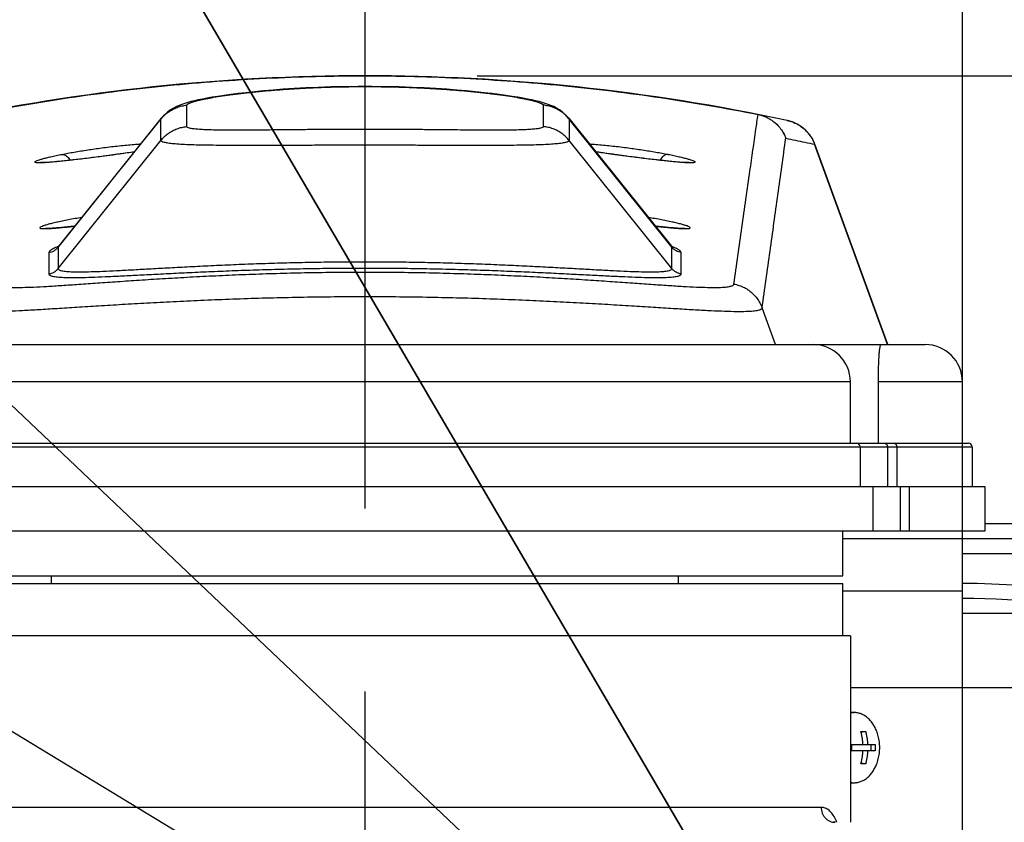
# Model space of a CAD drawing. Header units: millimetres. Extents: x 0 to 594, y 0 to 420.
# Tile 37 of 256: x 127 to 140, y 283 to 294. Entities that reach past the tile are written whole.
import ezdxf

# ---------------------------------------------------------------- set-up
doc = ezdxf.new("R2010")
doc.units = ezdxf.units.MM
doc.header["$LTSCALE"] = 32.67
doc.linetypes.add('CENTER', pattern=[0.6, 0.375, -0.075, 0.075, -0.075])
doc.linetypes.add('PHANTOM', pattern=[0.8, 0.45, -0.05, 0.1, -0.05, 0.1, -0.05])
doc.layers.get('0').update_dxf_attribs({"linetype": 'CONTINUOUS'})
for name, color, linetype in [('CRV', 7, 'CONTINUOUS'), ('DEFAULT_1', 7, 'CENTER'), ('DRIV_DIM', 7, 'CONTINUOUS')]:
    doc.layers.add(name, color=color, linetype=linetype)
doc.styles.get("Standard").update_dxf_attribs({"font": 'MS PGothic.ttf', "width": 0.8})
doc.dimstyles.new('DIMSTYLE_2', dxfattribs={"dimtxt": 3.8, "dimasz": 1.8, "dimexe": 0.18, "dimexo": 0.0625, "dimgap": 0.09, "dimtad": 1, "dimdec": 0, "dimlfac": 10, "dimdsep": 46, "dimtxsty": 'STANDARD', "dimblk": 'OPEN', "dimblk1": 'OPEN', "dimblk2": 'OPEN', "dimcen": 0.09, "dimadec": 0, "dimazin": 0, "dimtfac": 1, "dimtdec": 0, "dimtofl": 0, "dimtmove": 0, "dimatfit": 3, "dimldrblk": 'OPEN', "dimfxl": 1, "dimtolj": 1, "dimarcsym": 0})
doc.dimstyles.new('DIMSTYLE_3', dxfattribs={"dimtxt": 3.8, "dimasz": 1.8, "dimexe": 0.18, "dimexo": 0.0625, "dimgap": 0.09, "dimtad": 1, "dimdec": 3, "dimlfac": 10, "dimdsep": 46, "dimtxsty": 'STANDARD', "dimblk": 'OPEN', "dimblk1": 'OPEN', "dimblk2": 'OPEN', "dimcen": 0.09, "dimadec": 0, "dimazin": 0, "dimtp": 0.5, "dimtm": 0.5, "dimtfac": 1, "dimtdec": 3, "dimtofl": 0, "dimtmove": 0, "dimatfit": 3, "dimldrblk": 'OPEN', "dimfxl": 1, "dimtolj": 1, "dimarcsym": 0})
doc.dimstyles.new('DIMSTYLE_4', dxfattribs={"dimtxt": 3.8, "dimasz": 1.8, "dimexe": 0.18, "dimexo": 0.0625, "dimgap": 0.09, "dimtad": 1, "dimdec": 1, "dimlfac": 10, "dimdsep": 46, "dimtxsty": 'STANDARD', "dimblk": 'OPEN', "dimblk1": 'OPEN', "dimblk2": 'OPEN', "dimcen": 0.09, "dimadec": 0, "dimazin": 0, "dimtp": 0.1, "dimtm": 0.1, "dimtfac": 1, "dimtdec": 1, "dimtofl": 0, "dimtmove": 0, "dimatfit": 3, "dimldrblk": 'OPEN', "dimfxl": 1, "dimtolj": 1, "dimarcsym": 0})

# ---------------------------------------------------------------- blocks, each defined once
blk = doc.blocks.new('_OPEN')
at = {"color": 0, "linetype": 'ByBlock'}
for p, q in [((0, 0), (-1, 0.342)), ((-1, -0.342), (0, 0)), ((-1, 0), (0, 0))]:
    blk.add_line(p, q, dxfattribs=at)
blk = doc.blocks.new('*D4')
at = {"layer": 'DRIV_DIM', "color": 2, "linetype": 'Continuous'}
for p, q in [((133.254, 292.921), (226.993, 292.921)), ((224.993, 292.921), (224.993, 276.422)), ((224.993, 259.922), (224.993, 276.422)), ((133.254, 259.922), (226.993, 259.922))]:
    blk.add_line(p, q, dxfattribs=at)
at = {"layer": 'DRIV_DIM', "color": 2, "linetype": 'Continuous', "xscale": 1.8, "yscale": 1.8, "zscale": 1.8}
for p, rotation in [((224.993, 292.921), 90), ((224.993, 259.922), 270)]:
    blk.add_blockref('_OPEN', p, dxfattribs=dict(at, rotation=rotation))
at = {"layer": 'DRIV_DIM', "color": 2, "linetype": 'Continuous', "width": 0.8}
blk.add_text('330', height=3.8, rotation=90, dxfattribs=at).set_placement((224.043, 272.142))
blk = doc.blocks.new('*D26')
at = {"layer": 'DRIV_DIM', "color": 2, "linetype": 'Continuous'}
blk.add_line((46.588, 332.909), (139.754, 276.422), dxfattribs=at)
at = {"layer": 'DRIV_DIM', "color": 2, "linetype": 'Continuous', "xscale": 1.8, "yscale": 1.8, "zscale": 1.8, "rotation": 148.771321}
blk.add_blockref('_OPEN', (46.588, 332.909), dxfattribs=at)
at = {"layer": 'DRIV_DIM', "color": 2, "linetype": 'Continuous', "width": 0.8}
for s, p in [('R', (54.193, 329.409)), ('1089.5', (56.793, 327.833))]:
    blk.add_text(s, height=3.8, rotation=-31.2287, dxfattribs=at).set_placement(p)
blk = doc.blocks.new('*D27')
at = {"layer": 'DRIV_DIM', "color": 2, "linetype": 'Continuous'}
for p, q in [((139.754, 276.422), (114.308, 319.888)), ((124.88, 301.83), (139.754, 276.422))]:
    blk.add_line(p, q, dxfattribs=at)
at = {"layer": 'DRIV_DIM', "color": 2, "linetype": 'Continuous', "xscale": 1.8, "yscale": 1.8, "zscale": 1.8, "rotation": 120.344692}
blk.add_blockref('_OPEN', (124.88, 301.83), dxfattribs=at)
at = {"layer": 'DRIV_DIM', "color": 2, "linetype": 'Continuous', "width": 0.8}
for s, p in [('R', (115.128, 320.368)), ('294.4', (116.664, 317.745))]:
    blk.add_text(s, height=3.8, rotation=-59.6553, dxfattribs=at).set_placement(p)
blk = doc.blocks.new('*D28')
at = {"layer": 'DRIV_DIM', "color": 2, "linetype": 'Continuous'}
for p, q in [((139.754, 312.616), (139.754, 317.043)), ((156.084, 284.922), (156.084, 317.043)), ((139.754, 315.043), (147.919, 315.043)), ((156.084, 315.043), (147.919, 315.043))]:
    blk.add_line(p, q, dxfattribs=at)
at = {"layer": 'DRIV_DIM', "color": 2, "linetype": 'Continuous', "xscale": 1.8, "yscale": 1.8, "zscale": 1.8, "rotation": 180}
blk.add_blockref('_OPEN', (139.754, 315.043), dxfattribs=at)
at = {"layer": 'DRIV_DIM', "color": 2, "linetype": 'Continuous', "xscale": 1.8, "yscale": 1.8, "zscale": 1.8}
blk.add_blockref('_OPEN', (156.084, 315.043), dxfattribs=at)
at = {"layer": 'DRIV_DIM', "color": 2, "linetype": 'Continuous', "width": 0.8}
blk.add_text('163', height=3.8, dxfattribs=at).set_placement((142.162, 315.993))
blk = doc.blocks.new('*D29')
at = {"layer": 'DRIV_DIM', "color": 2, "linetype": 'Continuous'}
for p, q in [((141.231, 276.683), (215.21, 289.727)), ((138.254, 276.422), (63.133, 276.422))]:
    blk.add_line(p, q, dxfattribs=at)
for points in [[(212.302, 291.035), (213.241, 289.38), (213.512, 291.263)], [(64.539, 278.23), (65.133, 276.422), (65.77, 278.215)]]:
    blk.add_lwpolyline(points, dxfattribs=at)
for start, end in [(10, 95), (95, 180)]:
    blk.add_arc((139.754, 276.422), 74.621, start, end, dxfattribs=at)
at = {"layer": 'DRIV_DIM', "color": 2, "linetype": 'Continuous', "width": 0.766667}
blk.add_text('170%%d', height=3.8, rotation=15.7929, dxfattribs=at).set_placement((113.317, 348.481))
blk = doc.blocks.new('*D31')
at = {"layer": 'DRIV_DIM', "color": 2, "linetype": 'Continuous'}
blk.add_line((54.93, 356.938), (139.754, 276.422), dxfattribs=at)
at = {"layer": 'DRIV_DIM', "color": 2, "linetype": 'Continuous', "xscale": 1.8, "yscale": 1.8, "zscale": 1.8, "rotation": 136.492477}
blk.add_blockref('_OPEN', (54.93, 356.938), dxfattribs=at)
at = {"layer": 'DRIV_DIM', "color": 2, "linetype": 'Continuous', "width": 0.8}
for s, p in [('R', (65.672, 348.051)), ('1169.5', (67.877, 345.958))]:
    blk.add_text(s, height=3.8, rotation=-43.5075, dxfattribs=at).set_placement(p)

msp = doc.modelspace()

# ---------------------------------------------------------------- linework, layer by layer
at = {"color": 9, "linetype": 'Continuous'}
for p, q in [((129.36668, 292.24197), (129.36668, 292.52836)), ((134.14046, 292.52836), (134.14046, 292.24197)), ((127.64441, 290.62649), (129.02045, 292.34305)), ((129.02045, 292.34305), (129.02423, 292.3522)), ((129.02045, 292.05665), (129.02045, 292.34305)), ((134.48291, 292.3522), (134.4867, 292.34305)), ((134.4867, 292.34305), (134.4867, 292.05665)), ((135.86273, 290.62649), (134.4867, 292.34305)), ((137.01669, 292.40339), (137.01669, 292.40438)), ((127.64441, 290.3401), (129.02045, 292.05665)), ((135.86273, 290.3401), (134.4867, 292.05665)), ((138.75015, 289.32232), (137.77405, 292.00545)), ((137.77405, 292.00545), (137.77722, 292.00481)), ((128.43982, 291.87041), (128.43678, 291.87041)), ((135.06732, 291.87041), (135.07036, 291.87041)), ((127.65054, 290.64081), (127.64441, 290.62649)), ((127.64441, 290.62649), (127.64441, 290.3401)), ((135.86273, 290.62649), (135.8566, 290.64081)), ((135.86273, 290.3401), (135.86273, 290.62649)), ((127.5196, 290.55405), (127.5196, 290.26766)), ((135.98754, 290.26766), (135.98754, 290.55405)), ((137.25088, 289.32232), (137.07239, 289.81298)), ((138.25357, 288.82232), (125.25357, 288.82232)), ((139.75357, 288.82232), (138.62912, 288.82232)), ((123.62357, 287.95232), (139.88357, 287.95232)), ((138.75026, 287.95232), (138.75026, 287.42232)), ((138.87396, 287.95232), (138.87396, 287.42232)), ((138.9189, 287.42232), (138.9189, 286.82232)), ((139.04048, 287.42232), (139.04048, 286.82232)), ((139.75357, 286.52232), (145.69455, 286.52232)), ((139.75357, 285.72232), (141.69264, 285.72232)), ((137.86261, 283.12232), (126.53908, 283.12232))]:
    msp.add_line(p, q, dxfattribs=at)
at = {"color": 7, "linetype": 'Continuous'}
for p, q in [((129.02439, 292.3524), (127.65088, 290.64123)), ((134.48275, 292.3524), (135.85626, 290.64123)), ((137.40917, 292.32335), (137.41221, 292.3227)), ((138.75357, 289.32232), (137.77695, 292.00558)), ((128.47322, 291.87551), (128.43678, 291.87041)), ((135.13411, 291.86161), (135.06738, 291.87083)), ((127.49952, 290.87787), (127.4855, 290.87793)), ((136.02137, 290.87792), (136.00762, 290.87787)), ((127.65058, 290.64085), (127.64286, 290.63197)), ((135.86429, 290.63197), (135.85656, 290.64085)), ((124.25357, 289.32232), (139.25357, 289.32232)), ((138.25357, 288.00232), (138.25357, 288.82232)), ((138.62912, 288.00232), (138.62912, 288.82232)), ((139.75357, 288.00232), (139.75357, 288.82232)), ((123.67357, 288.00232), (139.83357, 288.00232)), ((138.38357, 287.95232), (138.38357, 287.42232)), ((139.88357, 287.95232), (139.88357, 287.42232)), ((123.45357, 287.42232), (140.05357, 287.42232)), ((138.55357, 287.42232), (138.55357, 286.82232)), ((140.05357, 287.42232), (140.05357, 286.82232)), ((140.05357, 286.82232), (123.45357, 286.82232)), ((138.15357, 286.22232), (138.15357, 286.82232)), ((143.25357, 286.92232), (140.05357, 286.92232)), ((138.15357, 286.72232), (149.25357, 286.72232)), ((139.75357, 284.72232), (139.75357, 286.72232)), ((125.35357, 286.22232), (138.15357, 286.22232)), ((127.55357, 286.12232), (127.55357, 286.22232)), ((135.95357, 286.12232), (135.95357, 286.22232)), ((125.35359, 286.12232), (138.15356, 286.12232)), ((138.15357, 285.42232), (138.15357, 286.12232)), ((138.15357, 286.02232), (139.75356, 286.02232)), ((138.25357, 285.42232), (125.25357, 285.42232)), ((138.25357, 285.42232), (138.25357, 282.92232)), ((144.46942, 284.72232), (138.28367, 284.72232)), ((138.28367, 284.39232), (138.30346, 284.39232)), ((138.39589, 284.13732), (138.45847, 284.13732)), ((138.4007, 284.13732), (138.4007, 284.11742)), ((138.27072, 283.96532), (138.58364, 283.96532)), ((138.52587, 283.96532), (138.52587, 283.87932)), ((138.58364, 283.87932), (138.27072, 283.87932)), ((138.45847, 283.70732), (138.39589, 283.70732)), ((138.4007, 283.72723), (138.4007, 283.70732)), ((138.28367, 283.45232), (138.30346, 283.45232))]:
    msp.add_line(p, q, dxfattribs=at)
for points in [[(134.4829, 292.35221), (134.4394, 292.40006), (134.39873, 292.43585), (134.35849, 292.46503), (134.31889, 292.48902), (134.28017, 292.50883), (134.24241, 292.52536), (134.20507, 292.53954), (134.16701, 292.55227), (134.12715, 292.56415), (134.08446, 292.57561), (134.03798, 292.58695), (133.98692, 292.59835), (133.93061, 292.60991), (133.86845, 292.62168), (133.79988, 292.63368), (133.72442, 292.6459), (133.64166, 292.65829), (133.55135, 292.67078), (133.45337, 292.68325), (133.34766, 292.69559), (133.23429, 292.70764), (133.11341, 292.71927), (132.98487, 292.73034), (132.84814, 292.74074), (132.70262, 292.75033), (132.54776, 292.75894), (132.38315, 292.76633), (132.20986, 292.77222), (132.03016, 292.77632), (131.84651, 292.77842), (131.66153, 292.77843), (131.47786, 292.77633), (131.29812, 292.77224), (131.12477, 292.76636), (130.96008, 292.75897), (130.80513, 292.75037), (130.65954, 292.74078), (130.52275, 292.73038), (130.39416, 292.71931), (130.27323, 292.70768), (130.15982, 292.69563), (130.05406, 292.68329), (129.95604, 292.67081), (129.86569, 292.65832), (129.78289, 292.64593), (129.70739, 292.6337), (129.63879, 292.6217), (129.57661, 292.60992), (129.52028, 292.59836), (129.4692, 292.58696), (129.42271, 292.57562), (129.38002, 292.56415), (129.34015, 292.55227), (129.30208, 292.53954), (129.26473, 292.52536), (129.22697, 292.50883), (129.18825, 292.48902), (129.14865, 292.46503), (129.10842, 292.43585), (129.06774, 292.40006), (129.02424, 292.35221)], [(137.77722, 292.00482), (137.77052, 292.02222), (137.73994, 292.08459), (137.70101, 292.14212), (137.65448, 292.1937), (137.60125, 292.23833), (137.54235, 292.27516), (137.47891, 292.30347), (137.41216, 292.32271)], [(128.22752, 291.84211), (128.18235, 291.83621), (128.12033, 291.82823), (128.06005, 291.82061), (128.00176, 291.81338), (127.94569, 291.80657), (127.89203, 291.80019), (127.84094, 291.79426), (127.79255, 291.7888), (127.74695, 291.78382), (127.70421, 291.77931), (127.66437, 291.77529), (127.62747, 291.77174), (127.59351, 291.76867), (127.56249, 291.76605), (127.5344, 291.76389), (127.50923, 291.76215), (127.48698, 291.76083), (127.46761, 291.75988), (127.4511, 291.75929), (127.43742, 291.75901), (127.42659, 291.75897), (127.41869, 291.75912), (127.41391, 291.75933), (127.41306, 291.75939)], [(128.43678, 291.87041), (128.37458, 291.86182), (128.29279, 291.85077), (128.22752, 291.84211)], [(128.66385, 291.90323), (128.61976, 291.89664), (128.57301, 291.88978), (128.52412, 291.88273), (128.47322, 291.87551)], [(135.06738, 291.87083), (135.03466, 291.87541), (134.98303, 291.88273), (134.93346, 291.88988), (134.88605, 291.89684), (134.84328, 291.90323)], [(135.27963, 291.84211), (135.21592, 291.85056), (135.13411, 291.86161)], [(136.09435, 291.7594), (136.0946, 291.75943), (136.09326, 291.75933), (136.0889, 291.75913), (136.08186, 291.75898), (136.07236, 291.75898), (136.06054, 291.75917), (136.04649, 291.75961), (136.03026, 291.76031), (136.01186, 291.76129), (135.99129, 291.76259), (135.96855, 291.7642), (135.94364, 291.76614), (135.91653, 291.76841), (135.88724, 291.77104), (135.85575, 291.77402), (135.82207, 291.77736), (135.7862, 291.78106), (135.74817, 291.78512), (135.708, 291.78954), (135.66574, 291.79432), (135.62144, 291.79945), (135.57519, 291.80492), (135.52706, 291.81073), (135.47717, 291.81687), (135.42564, 291.82331), (135.37263, 291.83005), (135.3183, 291.83706), (135.27963, 291.84211)], [(127.8651, 290.90811), (127.85282, 290.90673), (127.76734, 290.8977), (127.68991, 290.8902), (127.62259, 290.88446), (127.56699, 290.88057), (127.5241, 290.87845), (127.49959, 290.87787)], [(136.00756, 290.87787), (135.98239, 290.87848), (135.93926, 290.88062), (135.88347, 290.88454), (135.81599, 290.89031), (135.73844, 290.89784), (135.65288, 290.90688), (135.64205, 290.9081)], [(127.4855, 290.87793), (127.47946, 290.87812), (127.47608, 290.87831), (127.47542, 290.87836)], [(136.03037, 290.8782), (136.03156, 290.87834), (136.031, 290.8783), (136.02752, 290.87811), (136.02137, 290.87792)], [(127.64286, 290.63197), (127.63262, 290.6223), (127.62821, 290.6189)], [(135.87782, 290.61956), (135.879, 290.61885), (135.87452, 290.6223), (135.86429, 290.63197)], [(138.05026, 282.92232), (138.03905, 282.92428), (138.03413, 282.9265)]]:
    msp.add_lwpolyline(points, dxfattribs=at)
for centre, radius, start, end in [((131.75357, 265.92232), 27, 77.908911, 102.091089), ((137.75357, 288.82232), 0.5, 0, 90), ((139.25357, 288.82232), 0.5, 0, 90), ((138.33357, 287.95232), 0.05, 0, 90), ((139.83357, 287.95232), 0.05, 0, 90), ((139.75357, 276.42232), 9.5, 60.889633, 90)]:
    msp.add_arc(centre, radius, start, end, dxfattribs=at)
at = {"color": 9, "linetype": 'Continuous'}
msp.add_arc((139.75357, 276.42232), 9.7, 71.405562, 90.000511, dxfattribs=at)
for points, knots in [([(126.49045, 292.40339), (126.92321, 292.48939), (127.79323, 292.64023), (129.10784, 292.80225), (130.42908, 292.89965), (131.75357, 292.93214), (133.07807, 292.89965), (134.39931, 292.80225), (135.71392, 292.64023), (136.58394, 292.48939), (137.01669, 292.40339)], [0, 0, 0, 0, 1.32364864, 2.64774485, 3.97216215, 5.29649889, 6.62083623, 7.94526058, 9.26935764, 10.59299812, 10.59299812, 10.59299812, 10.59299812]), ([(129.36668, 292.52836), (129.36668, 292.5338), (129.38015, 292.54669), (129.40847, 292.55935), (129.45558, 292.57578), (129.51991, 292.59264), (129.6022, 292.61094), (129.70162, 292.62979), (129.8177, 292.64902), (129.94962, 292.6682), (130.09642, 292.68694), (130.257, 292.70486), (130.43007, 292.72156), (130.61426, 292.73666), (130.80804, 292.74982), (131.00979, 292.76075), (131.21782, 292.76917), (131.43034, 292.7749), (131.64554, 292.7778), (131.86162, 292.7778), (132.07682, 292.7749), (132.28934, 292.76917), (132.49736, 292.76075), (132.69911, 292.74982), (132.89288, 292.73666), (133.07707, 292.72156), (133.25015, 292.70486), (133.41072, 292.68694), (133.55752, 292.6682), (133.68944, 292.64902), (133.80552, 292.62979), (133.90494, 292.61094), (133.98724, 292.59264), (134.05156, 292.57578), (134.09868, 292.55935), (134.12699, 292.54669), (134.14046, 292.5338), (134.14046, 292.52836)], [0, 0, 0, 0, 0.01631888, 0.04789411, 0.09696962, 0.16379698, 0.24812483, 0.34952733, 0.46743675, 0.60106183, 0.74942473, 0.91140516, 1.0857451, 1.27105277, 1.4658111, 1.66838749, 1.87718002, 2.09037796, 2.30616475, 2.52281492, 2.73860288, 2.95179979, 3.16058929, 3.36316101, 3.55791449, 3.74322307, 3.91756563, 4.07954598, 4.22790782, 4.36153264, 4.47944203, 4.58084433, 4.66517202, 4.73199911, 4.78107417, 4.81264896, 4.82896772, 4.82896772, 4.82896772, 4.82896772]), ([(129.02045, 292.34305), (129.03445, 292.36052), (129.06486, 292.39362), (129.11669, 292.43667), (129.17385, 292.4724), (129.2353, 292.50015), (129.29991, 292.51942), (129.34435, 292.52639), (129.36668, 292.52836)], [0, 0, 0, 0, 0.067169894, 0.134358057, 0.201563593, 0.268784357, 0.336017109, 0.403257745, 0.403257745, 0.403257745, 0.403257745]), ([(134.4867, 292.34305), (134.47269, 292.36052), (134.44229, 292.39362), (134.39045, 292.43667), (134.33329, 292.4724), (134.27184, 292.50015), (134.20723, 292.51942), (134.16279, 292.52639), (134.14046, 292.52836)], [0, 0, 0, 0, 0.06716989, 0.134358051, 0.201563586, 0.268784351, 0.336017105, 0.403257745, 0.403257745, 0.403257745, 0.403257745]), ([(137.01669, 292.40438), (137.04061, 292.39963), (137.08781, 292.38659), (137.15495, 292.35692), (137.21706, 292.31775), (137.27278, 292.26993), (137.32091, 292.21449), (137.35183, 292.16608), (137.3667, 292.1368), (137.37033, 292.12919)], [0, 0, 0, 0, 0.073152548, 0.146306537, 0.219464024, 0.292626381, 0.36579456, 0.438969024, 0.46427098, 0.46427098, 0.46427098, 0.46427098]), ([(137.01669, 292.40339), (137.04059, 292.39863), (137.08776, 292.38561), (137.15485, 292.35602), (137.21693, 292.31697), (137.27264, 292.2693), (137.32079, 292.21405), (137.35173, 292.16584), (137.36661, 292.1367), (137.37022, 292.12915)], [0, 0, 0, 0, 0.073096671, 0.146185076, 0.219260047, 0.292317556, 0.365355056, 0.438371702, 0.46348498, 0.46348498, 0.46348498, 0.46348498]), ([(129.02045, 292.05665), (129.03445, 292.07412), (129.06486, 292.10722), (129.11669, 292.15028), (129.17385, 292.18601), (129.2353, 292.21376), (129.29991, 292.23303), (129.34435, 292.23999), (129.36668, 292.24197)], [0, 0, 0, 0, 0.06716989, 0.134358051, 0.201563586, 0.268784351, 0.336017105, 0.403257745, 0.403257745, 0.403257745, 0.403257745]), ([(134.14046, 292.24197), (134.14046, 292.23697), (134.12676, 292.22548), (134.09826, 292.21851), (134.05124, 292.20989), (133.98696, 292.20406), (133.90471, 292.19912), (133.80532, 292.19583), (133.68926, 292.1938), (133.55736, 292.19296), (133.41057, 292.19308), (133.25001, 292.19397), (133.07695, 292.19539), (132.89278, 292.19712), (132.69902, 292.19894), (132.49729, 292.20066), (132.28929, 292.2021), (132.07678, 292.20314), (131.8616, 292.20368), (131.64554, 292.20368), (131.43036, 292.20314), (131.21786, 292.2021), (131.00985, 292.20066), (130.80812, 292.19894), (130.61436, 292.19712), (130.43019, 292.19539), (130.25713, 292.19397), (130.09657, 292.19308), (129.94978, 292.19296), (129.81789, 292.1938), (129.70183, 292.19583), (129.60243, 292.19912), (129.52018, 292.20406), (129.4559, 292.20989), (129.40888, 292.21851), (129.38038, 292.22548), (129.36668, 292.23697), (129.36668, 292.24197)], [0, 0, 0, 0, 0.01500082, 0.04457142, 0.09158321, 0.15640529, 0.2388379, 0.33848784, 0.45481146, 0.5870353, 0.7341928, 0.89516994, 1.06870786, 1.2534015, 1.44771413, 1.64999634, 1.85861961, 2.07174133, 2.28751001, 2.50416018, 2.71992836, 2.93305117, 3.14167651, 3.34396191, 3.53827808, 3.72297075, 3.89650639, 4.05748338, 4.20464148, 4.33686521, 4.4531884, 4.55283818, 4.63527078, 4.70009266, 4.74710406, 4.77667432, 4.79167508, 4.79167508, 4.79167508, 4.79167508]), ([(134.4867, 292.05665), (134.47269, 292.07412), (134.44229, 292.10722), (134.39045, 292.15028), (134.33329, 292.18601), (134.27184, 292.21376), (134.20723, 292.23303), (134.16279, 292.23999), (134.14046, 292.24197)], [0, 0, 0, 0, 0.067169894, 0.134358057, 0.201563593, 0.268784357, 0.336017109, 0.403257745, 0.403257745, 0.403257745, 0.403257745]), ([(136.69426, 290.13253), (136.73005, 290.38547), (136.80163, 290.89073), (136.89979, 291.5821), (136.96217, 292.02053), (136.98867, 292.20666)], [0, 0, 0, 0, 0.76636606, 1.53090995, 2.09491567, 2.09491567, 2.09491567, 2.09491567]), ([(137.40917, 292.32335), (137.43267, 292.31831), (137.479, 292.30483), (137.54482, 292.27482), (137.60565, 292.23564), (137.66021, 292.18811), (137.70736, 292.13321), (137.74611, 292.07211), (137.76584, 292.02805), (137.77405, 292.00545)], [0, 0, 0, 0, 0.072095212, 0.1441922, 0.216292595, 0.288397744, 0.360508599, 0.432625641, 0.504748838, 0.504748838, 0.504748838, 0.504748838]), ([(137.07239, 289.81298), (137.10751, 290.06604), (137.17776, 290.57155), (137.28325, 291.32889), (137.35364, 291.83316), (137.38884, 292.08498)], [0, 0, 0, 0, 0.76645885, 1.53110405, 2.2939336, 2.2939336, 2.2939336, 2.2939336]), ([(137.38884, 292.08498), (137.43167, 292.07647), (137.51732, 292.05923), (137.64573, 292.03272), (137.73128, 292.01461), (137.77405, 292.00545)], [0, 0, 0, 0, 0.131002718, 0.262113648, 0.393336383, 0.393336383, 0.393336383, 0.393336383]), ([(127.69424, 291.86965), (127.72077, 291.87491), (127.77559, 291.88542), (127.86018, 291.90062), (127.94888, 291.91557), (128.04048, 291.93001), (128.13364, 291.94373), (128.19616, 291.9523), (128.22745, 291.95643)], [0, 0, 0, 0, 0.081150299, 0.167447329, 0.25782702, 0.351009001, 0.445628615, 0.540317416, 0.540317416, 0.540317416, 0.540317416]), ([(128.22745, 291.95643), (128.26212, 291.961), (128.33134, 291.96975), (128.43442, 291.98161), (128.53523, 291.99204), (128.63191, 292.00088), (128.70277, 292.00645), (128.74121, 292.00913), (128.74918, 292.00967)], [0, 0, 0, 0, 0.10489207, 0.209307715, 0.311288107, 0.408937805, 0.500547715, 0.524520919, 0.524520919, 0.524520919, 0.524520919]), ([(134.4867, 292.05665), (134.4867, 292.05084), (134.47141, 292.03733), (134.43887, 292.02855), (134.38557, 292.0178), (134.31254, 292.00993), (134.21909, 292.00291), (134.10603, 291.99759), (133.97388, 291.99357), (133.82349, 291.99082), (133.65592, 291.98914), (133.47238, 291.98834), (133.27427, 291.98823), (133.06318, 291.9886), (132.84084, 291.98925), (132.60912, 291.99001), (132.36999, 291.99071), (132.12554, 291.99126), (131.87791, 291.99155), (131.62924, 291.99155), (131.38161, 291.99126), (131.13715, 291.99071), (130.89802, 291.99001), (130.66629, 291.98925), (130.44396, 291.9886), (130.23287, 291.98823), (130.03476, 291.98834), (129.85122, 291.98914), (129.68364, 291.99082), (129.53326, 291.99357), (129.40111, 291.99759), (129.28805, 292.00291), (129.1946, 292.00993), (129.12157, 292.0178), (129.06827, 292.02855), (129.03573, 292.03733), (129.02045, 292.05084), (129.02045, 292.05665)], [0, 0, 0, 0, 0.01743715, 0.05124292, 0.10476094, 0.17847492, 0.27221725, 0.38560326, 0.51807992, 0.6688325, 0.83682156, 1.02083028, 1.21946273, 1.43113845, 1.65410621, 1.88646449, 2.12631552, 2.37149741, 2.6198238, 2.8691984, 3.11752419, 3.36270731, 3.60256068, 3.83492258, 4.05789435, 4.26956888, 4.46819865, 4.65220712, 4.82019678, 4.97094911, 5.10342519, 5.2168109, 5.31055312, 5.38426675, 5.43778422, 5.47158951, 5.48902646, 5.48902646, 5.48902646, 5.48902646]), ([(134.75796, 292.00967), (134.76585, 292.00913), (134.8042, 292.00646), (134.87497, 292.0009), (134.97165, 291.99207), (135.07251, 291.98164), (135.17568, 291.96977), (135.24498, 291.96101), (135.27969, 291.95643)], [0, 0, 0, 0, 0.023727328, 0.115313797, 0.212956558, 0.314977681, 0.419487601, 0.524521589, 0.524521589, 0.524521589, 0.524521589]), ([(135.27969, 291.95643), (135.31097, 291.9523), (135.37348, 291.94373), (135.46663, 291.93002), (135.55823, 291.91557), (135.64694, 291.90063), (135.73154, 291.88542), (135.78637, 291.87491), (135.8129, 291.86965)], [0, 0, 0, 0, 0.094659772, 0.189272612, 0.282452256, 0.372842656, 0.459157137, 0.540317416, 0.540317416, 0.540317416, 0.540317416]), ([(127.41306, 291.75607), (127.40166, 291.75574), (127.3812, 291.75537), (127.35674, 291.75841), (127.33931, 291.75866), (127.33205, 291.77035), (127.34745, 291.77877), (127.36517, 291.78753), (127.39729, 291.79859), (127.43813, 291.8109), (127.48958, 291.82454), (127.55012, 291.83912), (127.61937, 291.85446), (127.66841, 291.86452), (127.69424, 291.86965)], [0, 0, 0, 0, 0.034232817, 0.060559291, 0.075908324, 0.082737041, 0.094290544, 0.116341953, 0.149196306, 0.192527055, 0.245773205, 0.308308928, 0.379496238, 0.458498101, 0.458498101, 0.458498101, 0.458498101]), ([(128.22745, 291.8417), (128.19448, 291.83737), (128.12839, 291.8288), (128.02967, 291.81634), (127.93249, 291.80446), (127.83876, 291.79343), (127.75002, 291.78348), (127.6675, 291.7748), (127.59225, 291.76756), (127.5253, 291.76197), (127.46757, 291.75798), (127.43222, 291.75665), (127.41621, 291.75616)], [0, 0, 0, 0, 0.099767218, 0.19992782, 0.298494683, 0.393480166, 0.48306511, 0.56637338, 0.642408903, 0.709855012, 0.76793079, 0.815973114, 0.815973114, 0.815973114, 0.815973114]), ([(127.69424, 291.86965), (127.70132, 291.8701), (127.71624, 291.86869), (127.73806, 291.86021), (127.75921, 291.84581), (127.77913, 291.82604), (127.79346, 291.80667), (127.80109, 291.79412), (127.80333, 291.79022)], [0, 0, 0, 0, 0.021277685, 0.044218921, 0.069536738, 0.097506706, 0.128042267, 0.141552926, 0.141552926, 0.141552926, 0.141552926]), ([(128.43684, 291.86999), (128.41446, 291.86688), (128.36842, 291.86054), (128.29862, 291.85111), (128.2512, 291.84482), (128.22745, 291.8417)], [0, 0, 0, 0, 0.067768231, 0.139436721, 0.21128933, 0.21128933, 0.21128933, 0.21128933]), ([(128.66343, 291.90264), (128.65548, 291.90145), (128.61497, 291.8954), (128.54045, 291.88454), (128.47384, 291.87514), (128.43982, 291.87041)], [0, 0, 0, 0, 0.024114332, 0.122879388, 0.225921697, 0.225921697, 0.225921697, 0.225921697]), ([(135.06732, 291.87041), (135.0333, 291.87514), (134.96669, 291.88454), (134.89217, 291.8954), (134.85165, 291.90145), (134.84371, 291.90264)], [0, 0, 0, 0, 0.10302912, 0.201815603, 0.22592173, 0.22592173, 0.22592173, 0.22592173]), ([(135.27969, 291.8417), (135.25595, 291.84482), (135.20853, 291.85111), (135.13873, 291.86054), (135.09268, 291.86688), (135.0703, 291.86999)], [0, 0, 0, 0, 0.07183547, 0.14350697, 0.211289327, 0.211289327, 0.211289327, 0.211289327]), ([(136.09102, 291.75616), (136.07502, 291.75665), (136.03969, 291.75797), (135.982, 291.76196), (135.91509, 291.76754), (135.83987, 291.77478), (135.75737, 291.78345), (135.66865, 291.7934), (135.57493, 291.80442), (135.47772, 291.81631), (135.37891, 291.82878), (135.31272, 291.83736), (135.27969, 291.8417)], [0, 0, 0, 0, 0.048015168, 0.106056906, 0.173460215, 0.249464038, 0.332753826, 0.422322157, 0.517273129, 0.615859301, 0.716114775, 0.816068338, 0.816068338, 0.816068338, 0.816068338]), ([(135.8129, 291.86965), (135.80583, 291.8701), (135.7909, 291.86869), (135.76908, 291.86021), (135.74793, 291.84581), (135.72801, 291.82604), (135.71368, 291.80667), (135.70605, 291.79412), (135.70381, 291.79021)], [0, 0, 0, 0, 0.021277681, 0.044218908, 0.069536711, 0.097506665, 0.12804221, 0.141562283, 0.141562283, 0.141562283, 0.141562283]), ([(135.8129, 291.86965), (135.83874, 291.86452), (135.88778, 291.85446), (135.95704, 291.83912), (136.01757, 291.82453), (136.069, 291.8109), (136.10984, 291.79859), (136.14195, 291.78754), (136.15968, 291.77877), (136.17507, 291.77038), (136.16786, 291.75867), (136.15044, 291.75842), (136.12607, 291.75538), (136.10569, 291.75574), (136.09435, 291.75606)], [0, 0, 0, 0, 0.079011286, 0.150207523, 0.212734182, 0.265966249, 0.30928822, 0.342135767, 0.364184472, 0.375748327, 0.382568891, 0.397895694, 0.424196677, 0.458222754, 0.458222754, 0.458222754, 0.458222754]), ([(127.95732, 291.02317), (127.94371, 291.02093), (127.89926, 291.01347), (127.82608, 291.00054), (127.74037, 290.98422), (127.66216, 290.96815), (127.59259, 290.95258), (127.5325, 290.93797), (127.4831, 290.92414), (127.44405, 290.91267), (127.41842, 290.90077), (127.40055, 290.89502), (127.39609, 290.88059), (127.4154, 290.87742), (127.43644, 290.87482), (127.45761, 290.87483), (127.46958, 290.87495)], [0, 0, 0, 0, 0.041370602, 0.135218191, 0.222915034, 0.303127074, 0.374740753, 0.436810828, 0.488486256, 0.529025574, 0.557862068, 0.574814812, 0.582129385, 0.594542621, 0.618799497, 0.654717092, 0.654717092, 0.654717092, 0.654717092]), ([(136.03756, 290.87495), (136.04953, 290.87483), (136.0707, 290.87482), (136.09173, 290.87742), (136.11105, 290.88058), (136.10659, 290.89502), (136.08872, 290.90077), (136.0631, 290.91267), (136.02405, 290.92414), (135.97465, 290.93797), (135.91456, 290.95257), (135.845, 290.96814), (135.76678, 290.98422), (135.68106, 291.00054), (135.60788, 291.01347), (135.56343, 291.02093), (135.54983, 291.02317)], [0, 0, 0, 0, 0.035914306, 0.060171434, 0.072586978, 0.079901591, 0.096854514, 0.125689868, 0.166226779, 0.217898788, 0.279965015, 0.351575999, 0.431789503, 0.519497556, 0.613361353, 0.654717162, 0.654717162, 0.654717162, 0.654717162]), ([(127.513, 290.87622), (127.53082, 290.87702), (127.56946, 290.87931), (127.63144, 290.8841), (127.70121, 290.8904), (127.77778, 290.89806), (127.83299, 290.904), (127.86262, 290.90728), (127.86462, 290.9075)], [0, 0, 0, 0, 0.053507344, 0.116126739, 0.18648625, 0.26364797, 0.346998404, 0.353064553, 0.353064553, 0.353064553, 0.353064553]), ([(135.64252, 290.9075), (135.64437, 290.90729), (135.67383, 290.90403), (135.72889, 290.89811), (135.80553, 290.89044), (135.87536, 290.88413), (135.9374, 290.87933), (135.97606, 290.87704), (135.9939, 290.87624)], [0, 0, 0, 0, 0.005598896, 0.088902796, 0.166143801, 0.236652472, 0.299256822, 0.352819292, 0.352819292, 0.352819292, 0.352819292]), ([(127.62464, 290.62661), (127.60576, 290.61864), (127.57313, 290.60357), (127.53649, 290.58223), (127.5196, 290.56221), (127.5196, 290.55405)], [0, 0, 0, 0, 0.061488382, 0.106397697, 0.13087113, 0.13087113, 0.13087113, 0.13087113]), ([(127.5196, 290.55405), (127.53174, 290.55597), (127.55572, 290.56207), (127.58935, 290.57765), (127.61955, 290.59912), (127.63673, 290.61691), (127.64441, 290.62649)], [0, 0, 0, 0, 0.036872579, 0.073736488, 0.110588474, 0.147426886, 0.147426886, 0.147426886, 0.147426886]), ([(135.98754, 290.55405), (135.9754, 290.55597), (135.95143, 290.56207), (135.91779, 290.57765), (135.88759, 290.59912), (135.87041, 290.61691), (135.86273, 290.62649)], [0, 0, 0, 0, 0.036872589, 0.073736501, 0.110588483, 0.147426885, 0.147426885, 0.147426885, 0.147426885]), ([(135.98754, 290.55405), (135.98754, 290.56221), (135.97065, 290.58223), (135.93364, 290.60379), (135.9006, 290.619), (135.88132, 290.62711)], [0, 0, 0, 0, 0.024481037, 0.069405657, 0.132152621, 0.132152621, 0.132152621, 0.132152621]), ([(127.64441, 290.3401), (127.64441, 290.33328), (127.66123, 290.31706), (127.69986, 290.30884), (127.76169, 290.29983), (127.8476, 290.29627), (127.95802, 290.29542), (128.0926, 290.29829), (128.25114, 290.30416), (128.43319, 290.31283), (128.63799, 290.32377), (128.86442, 290.33645), (129.11107, 290.35028), (129.37636, 290.36462), (129.65849, 290.37885), (129.95548, 290.39235), (130.26516, 290.40456), (130.58525, 290.41496), (130.91341, 290.42315), (131.24726, 290.42879), (131.58446, 290.43166), (131.92277, 290.43166), (132.25998, 290.42879), (132.59384, 290.42315), (132.922, 290.41496), (133.24208, 290.40455), (133.55175, 290.39235), (133.84874, 290.37884), (134.13087, 290.36461), (134.39617, 290.35027), (134.64282, 290.33645), (134.86925, 290.32376), (135.07405, 290.31282), (135.25608, 290.30416), (135.41461, 290.29829), (135.54918, 290.29542), (135.65959, 290.29627), (135.74549, 290.29983), (135.8073, 290.30884), (135.84592, 290.31706), (135.86273, 290.33328), (135.86273, 290.3401)], [0, 0, 0, 0, 0.02045605, 0.05889422, 0.12054336, 0.20654918, 0.31701223, 0.45167242, 0.6103912, 0.79292014, 0.99843251, 1.22568528, 1.47326013, 1.73954866, 2.02271445, 2.32073545, 2.63142709, 2.95246767, 3.28150452, 3.61619436, 3.9541712, 4.29312466, 4.63111045, 4.96580619, 5.29484214, 5.6158786, 5.9265642, 6.22457738, 6.5077402, 6.7740392, 7.02162351, 7.24887715, 7.45438032, 7.63689402, 7.7955998, 7.93025288, 8.04070823, 8.12670028, 8.18833256, 8.2267567, 8.24720623, 8.24720623, 8.24720623, 8.24720623]), ([(126.81288, 290.13253), (126.81405, 290.1243), (126.83524, 290.10708), (126.88049, 290.09755), (126.95205, 290.08879), (127.04965, 290.08607), (127.17402, 290.08709), (127.32448, 290.09257), (127.50068, 290.10178), (127.70196, 290.11439), (127.92752, 290.12978), (128.17627, 290.14734), (128.4469, 290.16638), (128.73789, 290.18618), (129.04746, 290.20601), (129.37367, 290.22515), (129.71454, 290.24294), (130.06801, 290.25878), (130.43186, 290.27212), (130.80378, 290.28253), (131.18141, 290.28966), (131.56245, 290.29328), (131.9446, 290.29328), (132.32563, 290.28966), (132.70325, 290.28253), (133.07517, 290.27213), (133.43902, 290.25878), (133.7925, 290.24295), (134.13337, 290.22516), (134.45959, 290.20601), (134.76916, 290.18619), (135.06016, 290.16639), (135.3308, 290.14735), (135.57955, 290.12979), (135.80512, 290.11439), (136.00641, 290.10179), (136.18262, 290.09257), (136.33308, 290.0871), (136.45746, 290.08607), (136.55507, 290.08879), (136.62664, 290.09755), (136.6719, 290.10708), (136.6931, 290.12429), (136.69426, 290.13253)], [0, 0, 0, 0, 0.02496058, 0.07047714, 0.14160326, 0.23938394, 0.3637945, 0.51448457, 0.69109199, 0.89306837, 1.11952817, 1.3693504, 1.64115695, 1.93342645, 2.24433719, 2.57176586, 2.91374221, 3.26832595, 3.63323751, 4.00601252, 4.38451095, 4.76631189, 5.14914763, 5.53094478, 5.90943842, 6.28221047, 6.64712347, 7.00171201, 7.34369302, 7.67112503, 7.98204065, 8.27431711, 8.54613307, 8.79596376, 9.02242984, 9.22441224, 9.40102652, 9.55172282, 9.67613989, 9.77392972, 9.84506661, 9.89059216, 9.9155567, 9.9155567, 9.9155567, 9.9155567]), ([(127.5196, 290.26766), (127.5196, 290.26058), (127.53671, 290.2437), (127.57644, 290.23477), (127.63985, 290.22501), (127.72801, 290.22067), (127.84134, 290.21901), (127.97952, 290.22105), (128.14236, 290.22609), (128.32944, 290.23393), (128.54002, 290.24404), (128.77297, 290.25593), (129.02687, 290.26898), (129.30011, 290.28261), (129.59088, 290.29617), (129.89712, 290.30908), (130.21661, 290.32078), (130.54698, 290.33077), (130.88579, 290.33863), (131.23058, 290.34405), (131.57888, 290.34681), (131.92835, 290.34681), (132.27665, 290.34405), (132.62145, 290.33862), (132.96026, 290.33076), (133.29063, 290.32078), (133.61011, 290.30908), (133.91635, 290.29617), (134.20711, 290.2826), (134.48037, 290.26898), (134.73427, 290.25592), (134.96722, 290.24404), (135.17779, 290.23392), (135.36486, 290.22609), (135.52769, 290.22105), (135.66586, 290.21901), (135.77918, 290.22067), (135.86733, 290.22501), (135.93072, 290.23478), (135.97044, 290.24371), (135.98754, 290.26059), (135.98754, 290.26766)], [0, 0, 0, 0, 0.02121588, 0.06077789, 0.12409065, 0.21236547, 0.32573577, 0.46396607, 0.62694829, 0.81446427, 1.02570292, 1.2594239, 1.51420266, 1.78841277, 2.08018441, 2.38744592, 2.70794631, 3.03928088, 3.37900129, 3.72465882, 4.07377357, 4.42391828, 4.77304228, 5.11870592, 5.45842544, 5.78975583, 6.1102501, 6.41750371, 6.7092725, 6.98349369, 7.23828255, 7.47200484, 7.68323455, 7.87073544, 8.03370493, 8.17192853, 8.28529152, 8.37355283, 8.43684888, 8.47639696, 8.49760672, 8.49760672, 8.49760672, 8.49760672]), ([(127.5196, 290.26766), (127.53174, 290.26958), (127.55572, 290.27568), (127.58935, 290.29126), (127.61955, 290.31273), (127.63673, 290.33051), (127.64441, 290.34009)], [0, 0, 0, 0, 0.036872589, 0.073736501, 0.110588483, 0.147426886, 0.147426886, 0.147426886, 0.147426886]), ([(135.98754, 290.26766), (135.9754, 290.26958), (135.95143, 290.27568), (135.91779, 290.29126), (135.88759, 290.31273), (135.87041, 290.33051), (135.86273, 290.34009)], [0, 0, 0, 0, 0.036872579, 0.073736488, 0.110588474, 0.147426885, 0.147426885, 0.147426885, 0.147426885]), ([(136.69426, 290.13253), (136.7185, 290.12802), (136.76638, 290.11538), (136.83456, 290.08608), (136.89768, 290.04705), (136.95435, 289.99917), (137.00333, 289.94346), (137.04353, 289.88117), (137.06392, 289.8361), (137.07239, 289.81298)], [0, 0, 0, 0, 0.073963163, 0.14791821, 0.221859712, 0.295783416, 0.369686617, 0.443568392, 0.517429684, 0.517429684, 0.517429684, 0.517429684]), ([(126.43476, 289.81298), (126.43637, 289.80437), (126.46025, 289.78747), (126.50858, 289.77774), (126.58606, 289.76879), (126.69112, 289.76572), (126.825, 289.76635), (126.98677, 289.77134), (127.17616, 289.78003), (127.39248, 289.79206), (127.63489, 289.80684), (127.90224, 289.82376), (128.19318, 289.84216), (128.5061, 289.86132), (128.8391, 289.88054), (129.19012, 289.89911), (129.55703, 289.91638), (129.93763, 289.93176), (130.3295, 289.94473), (130.73016, 289.95485), (131.13703, 289.96178), (131.54761, 289.9653), (131.95942, 289.9653), (132.37, 289.96178), (132.77687, 289.95485), (133.17752, 289.94473), (133.5694, 289.93177), (133.94999, 289.91639), (134.31691, 289.89911), (134.66793, 289.88054), (135.00094, 289.86133), (135.31387, 289.84216), (135.60482, 289.82377), (135.87218, 289.80684), (136.1146, 289.79206), (136.33092, 289.78003), (136.52032, 289.77135), (136.6821, 289.76635), (136.81599, 289.76572), (136.92106, 289.76879), (136.99855, 289.77774), (137.04689, 289.78747), (137.07077, 289.80437), (137.07239, 289.81298)], [0, 0, 0, 0, 0.02629612, 0.0754857, 0.15229524, 0.25767533, 0.39155479, 0.55355732, 0.74331509, 0.96027177, 1.20351554, 1.47188446, 1.76393961, 2.07808427, 2.41239218, 2.76460362, 3.13261284, 3.51433525, 3.90730991, 4.30886626, 4.71667413, 5.12809401, 5.5406472, 5.95206303, 6.35986583, 6.76141912, 7.15439551, 7.5361233, 7.90413779, 8.25635308, 8.59066653, 8.90481902, 9.19688465, 9.46526303, 9.70851395, 9.92547751, 10.11524305, 10.27725265, 10.41113949, 10.51652981, 10.59335135, 10.64255101, 10.66885195, 10.66885195, 10.66885195, 10.66885195]), ([(138.70028, 288.00232), (138.70319, 288.00232), (138.70901, 288.00181), (138.71746, 287.99955), (138.7254, 287.99584), (138.73257, 287.99082), (138.73876, 287.98462), (138.74379, 287.97745), (138.74749, 287.96951), (138.74975, 287.96105), (138.75026, 287.95523), (138.75026, 287.95232)], [0, 0, 0, 0, 0.0087113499, 0.0174229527, 0.0261350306, 0.034847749, 0.0435611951, 0.0522753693, 0.0609901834, 0.0697054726, 0.0784210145, 0.0784210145, 0.0784210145, 0.0784210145]), ([(138.83016, 288.00232), (138.83271, 288.00232), (138.83784, 288.00181), (138.84528, 287.99952), (138.85224, 287.9958), (138.85852, 287.99075), (138.86394, 287.98455), (138.86832, 287.97738), (138.87154, 287.96945), (138.87351, 287.96102), (138.87396, 287.95522), (138.87396, 287.95232)], [0, 0, 0, 0, 0.0076420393, 0.0153525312, 0.0231900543, 0.0311955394, 0.0393878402, 0.0477627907, 0.0562951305, 0.0649424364, 0.0736502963, 0.0736502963, 0.0736502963, 0.0736502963]), ([(137.86261, 283.12232), (137.86261, 283.10926), (137.86502, 283.08313), (137.87574, 283.04545), (137.89317, 283.01067), (137.91665, 282.98016), (137.94529, 282.95508), (137.97803, 282.93642), (138.01347, 282.92495), (138.03807, 282.92234), (138.05026, 282.92232)], [0, 0, 0, 0, 0.039184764, 0.078198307, 0.11689348, 0.155168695, 0.192984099, 0.230369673, 0.267422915, 0.303978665, 0.303978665, 0.303978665, 0.303978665]), ([(138.06997, 282.93018), (138.06508, 282.94197), (138.04901, 282.97788), (138.01806, 283.03183), (137.97179, 283.08352), (137.9192, 283.11547), (137.88094, 283.12232), (137.86261, 283.12232)], [0, 0, 0, 0, 0.038273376, 0.117996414, 0.185636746, 0.244277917, 0.299266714, 0.299266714, 0.299266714, 0.299266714])]:
    msp.add_open_spline(points, degree=3, knots=knots, dxfattribs=at)
for points in [[(136.98867, 292.20666), (136.99801, 292.27224), (137.00735, 292.33781), (137.01669, 292.40339)], [(137.37022, 292.12915), (137.37713, 292.11474), (137.38335, 292.09999), (137.38884, 292.08498)], [(137.37033, 292.12919), (137.3772, 292.11476), (137.38338, 292.1), (137.38884, 292.08498)], [(128.43982, 291.87041), (128.43883, 291.87027), (128.43783, 291.87013), (128.43684, 291.86999)], [(135.0703, 291.86999), (135.06931, 291.87013), (135.06831, 291.87027), (135.06732, 291.87041)], [(127.41621, 291.75616), (127.41516, 291.75613), (127.41411, 291.7561), (127.41306, 291.75607)], [(136.09435, 291.75606), (136.09324, 291.75609), (136.09213, 291.75613), (136.09102, 291.75616)], [(127.46958, 290.87495), (127.47156, 290.87497), (127.47354, 290.87499), (127.47551, 290.87503)], [(127.47551, 290.87503), (127.48354, 290.87516), (127.49156, 290.87538), (127.49959, 290.87568)], [(127.49959, 290.87568), (127.50406, 290.87584), (127.50853, 290.87602), (127.513, 290.87622)], [(135.9939, 290.87624), (135.99845, 290.87603), (136.003, 290.87584), (136.00756, 290.87568)], [(136.00756, 290.87568), (136.01513, 290.8754), (136.0227, 290.87518), (136.03028, 290.87505)], [(136.03028, 290.87505), (136.0327, 290.87501), (136.03513, 290.87497), (136.03756, 290.87495)], [(127.63156, 290.6295), (127.62925, 290.62854), (127.62694, 290.62758), (127.62464, 290.62661)], [(127.64487, 290.63489), (127.64042, 290.63312), (127.63598, 290.63133), (127.63156, 290.6295)], [(127.65177, 290.6376), (127.64947, 290.63671), (127.64717, 290.6358), (127.64487, 290.63489)], [(135.87555, 290.62951), (135.87114, 290.63134), (135.86671, 290.63313), (135.86227, 290.63489)], [(135.88132, 290.62711), (135.8794, 290.62792), (135.87747, 290.62872), (135.87555, 290.62951)], [(138.07296, 282.92287), (138.07197, 282.92531), (138.07098, 282.92775), (138.06997, 282.93018)]]:
    msp.add_open_spline(points, degree=3, dxfattribs=at)
at = {"color": 7, "linetype": 'Continuous'}
for points, knots in [([(138.62912, 288.82232), (138.62912, 288.83564), (138.62919, 288.86281), (138.62952, 288.90411), (138.63009, 288.9462), (138.63092, 288.98852), (138.63203, 289.03063), (138.63344, 289.07217), (138.63517, 289.11259), (138.63722, 289.15125), (138.63961, 289.18746), (138.64233, 289.22036), (138.64532, 289.24915), (138.6486, 289.27343), (138.65199, 289.29296), (138.65597, 289.30788), (138.65941, 289.31764), (138.66398, 289.32232), (138.66601, 289.32232)], [0, 0, 0, 0, 0.039942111, 0.081537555, 0.123904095, 0.166202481, 0.208517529, 0.250293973, 0.290887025, 0.329891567, 0.366438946, 0.399743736, 0.42890761, 0.453300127, 0.473150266, 0.488510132, 0.499104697, 0.505180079, 0.505180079, 0.505180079, 0.505180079]), ([(138.28377, 284.39154), (138.27405, 284.39077), (138.26394, 284.38937), (138.25396, 284.38737), (138.25355, 284.38729)], [0, 0, 0, 0, 0.0292668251, 0.030525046, 0.030525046, 0.030525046, 0.030525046]), ([(138.60371, 284.14743), (138.59983, 284.15721), (138.58759, 284.18561), (138.56349, 284.23009), (138.52905, 284.27773), (138.48995, 284.31822), (138.44696, 284.35072), (138.40091, 284.37452), (138.35274, 284.38905), (138.31976, 284.39232), (138.30346, 284.39232)], [0, 0, 0, 0, 0.031578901, 0.092711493, 0.151356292, 0.207402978, 0.260950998, 0.312330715, 0.362101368, 0.411012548, 0.411012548, 0.411012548, 0.411012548]), ([(138.42176, 283.96532), (138.42154, 283.96989), (138.421, 283.9794), (138.41992, 283.99427), (138.41847, 284.01037), (138.41656, 284.02777), (138.41409, 284.04658), (138.41094, 284.06691), (138.40698, 284.08887), (138.40202, 284.11256), (138.39808, 284.12887), (138.39589, 284.13732)], [0, 0, 0, 0, 0.013716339, 0.028593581, 0.044719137, 0.062191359, 0.081121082, 0.101638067, 0.123894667, 0.148041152, 0.174234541, 0.174234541, 0.174234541, 0.174234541]), ([(138.45847, 284.13732), (138.46066, 284.12887), (138.4646, 284.11256), (138.46956, 284.08887), (138.47353, 284.06691), (138.47667, 284.04658), (138.47914, 284.02777), (138.48105, 284.01037), (138.48251, 283.99427), (138.48359, 283.9794), (138.48413, 283.96989), (138.48435, 283.96532)], [0, 0, 0, 0, 0.026193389, 0.050339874, 0.072596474, 0.093113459, 0.112043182, 0.129515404, 0.145640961, 0.160518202, 0.174234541, 0.174234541, 0.174234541, 0.174234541]), ([(138.60371, 283.69721), (138.61323, 283.72118), (138.62932, 283.77065), (138.64378, 283.84713), (138.64838, 283.92457), (138.64325, 284.00118), (138.62873, 284.07594), (138.613, 284.12404), (138.60371, 284.14743)], [0, 0, 0, 0, 0.077355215, 0.155583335, 0.232894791, 0.309439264, 0.385326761, 0.460811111, 0.460811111, 0.460811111, 0.460811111]), ([(138.27072, 283.87932), (138.27121, 283.88887), (138.27187, 283.90798), (138.27187, 283.93666), (138.27121, 283.95577), (138.27072, 283.96532)], [0, 0, 0, 0, 0.0286964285, 0.0573376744, 0.086034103, 0.086034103, 0.086034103, 0.086034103]), ([(138.58364, 283.96532), (138.58414, 283.95577), (138.5848, 283.93666), (138.5848, 283.90798), (138.58414, 283.88887), (138.58364, 283.87932)], [0, 0, 0, 0, 0.0286964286, 0.0573376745, 0.086034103, 0.086034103, 0.086034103, 0.086034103]), ([(138.39589, 283.70732), (138.39808, 283.71577), (138.40202, 283.73209), (138.40698, 283.75578), (138.41094, 283.77773), (138.41409, 283.79806), (138.41656, 283.81687), (138.41847, 283.83428), (138.41992, 283.85037), (138.421, 283.86524), (138.42154, 283.87475), (138.42176, 283.87932)], [0, 0, 0, 0, 0.026193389, 0.050339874, 0.072596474, 0.093113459, 0.112043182, 0.129515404, 0.14564096, 0.160518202, 0.174234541, 0.174234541, 0.174234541, 0.174234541]), ([(138.48435, 283.87932), (138.48413, 283.87475), (138.48359, 283.86524), (138.48251, 283.85037), (138.48105, 283.83428), (138.47914, 283.81687), (138.47667, 283.79806), (138.47353, 283.77773), (138.46956, 283.75578), (138.4646, 283.73209), (138.46066, 283.71577), (138.45847, 283.70732)], [0, 0, 0, 0, 0.013716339, 0.028593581, 0.044719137, 0.062191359, 0.081121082, 0.101638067, 0.123894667, 0.148041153, 0.174234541, 0.174234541, 0.174234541, 0.174234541]), ([(138.30346, 283.45232), (138.31976, 283.45232), (138.35274, 283.45559), (138.40091, 283.47012), (138.44696, 283.49392), (138.48995, 283.52642), (138.52905, 283.56692), (138.56349, 283.61455), (138.58759, 283.65904), (138.59983, 283.68743), (138.60371, 283.69721)], [0, 0, 0, 0, 0.04891118, 0.098681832, 0.150061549, 0.203609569, 0.259656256, 0.318301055, 0.379433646, 0.411012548, 0.411012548, 0.411012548, 0.411012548]), ([(138.25355, 283.45735), (138.25396, 283.45727), (138.26394, 283.45527), (138.27405, 283.45388), (138.28377, 283.4531)], [0, 0, 0, 0, 0.0012582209, 0.030525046, 0.030525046, 0.030525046, 0.030525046])]:
    msp.add_open_spline(points, degree=3, knots=knots, dxfattribs=at)
for points in [[(138.28367, 284.72232), (138.27355, 284.72232), (138.26341, 284.72173), (138.25336, 284.72057)], [(138.28367, 284.39232), (138.27359, 284.39232), (138.26349, 284.3917), (138.25348, 284.39048)], [(138.30346, 284.39232), (138.29689, 284.39232), (138.29032, 284.39206), (138.28377, 284.39154)], [(138.25348, 283.45416), (138.26349, 283.45294), (138.27359, 283.45232), (138.28367, 283.45232)], [(138.28377, 283.4531), (138.29032, 283.45258), (138.29689, 283.45232), (138.30346, 283.45232)]]:
    msp.add_open_spline(points, degree=3, dxfattribs=at)
at = {"layer": 'CRV', "color": 8, "linetype": 'PHANTOM'}
for radius, end in [(116.9528, 350), (108.9528, 350), (29.441, 170.714573)]:
    msp.add_arc((139.75357, 276.42232), radius, 10, end, dxfattribs=at)
at = {"layer": 'DEFAULT_1', "color": 7, "linetype": 'CENTER'}
for p, q in [((139.75357, 288.82232), (139.75357, 367.8363)), ((131.75357, 267.52232), (131.75357, 297.6621)), ((139.75357, 286.72232), (139.75357, 288.00232)), ((139.75357, 276.42232), (139.75357, 284.72232))]:
    msp.add_line(p, q, dxfattribs=at)

# ---------------------------------------------------------------- dimensions: what is measured, and where the dimension line sits
at = {"layer": 'DRIV_DIM', "color": 2, "linetype": 'Continuous'}
for mpoint, picture, middle in [((54.92958, 356.93845), '*D31', (74.6974, 342.10405)), ((46.5875, 332.90946), '*D26', (64.27638, 325.51751)), ((124.87995, 301.82996), '*D27', (121.37549, 313.45772))]:
    dim = msp.add_radius_dim(center=(139.75357, 276.42232), mpoint=mpoint, dimstyle='DIMSTYLE_4', dxfattribs=at)
    dim.commit()
    dim.dimension.update_dxf_attribs({"geometry": picture, "text_midpoint": middle, "dimtype": 164})
dim = msp.add_angular_dim_2l(base=(133.24994, 350.75919), line1=((141.23078, 276.68279), (215.21035, 289.72739)), line2=((63.13275, 276.42232), (138.25357, 276.42232)), dimstyle='DIMSTYLE_3', dxfattribs=at)
dim.commit()
dim.dimension.update_dxf_attribs({"geometry": '*D29', "text_midpoint": (118.40696, 351.89523), "dimtype": 162})
dim = msp.add_linear_dim(base=(156.08357, 315.04294), p1=(139.75357, 312.61584), p2=(156.08357, 284.92232), dimstyle='DIMSTYLE_2', dxfattribs=at)
dim.commit()
dim.dimension.update_dxf_attribs({"geometry": '*D28', "text_midpoint": (146.72176, 317.89294), "dimtype": 160})
dim = msp.add_linear_dim(base=(224.99259, 292.92131), p1=(133.25357, 259.92232), p2=(133.25357, 292.92131), angle=90, dimstyle='DIMSTYLE_2', dxfattribs=at)
dim.commit()
dim.dimension.update_dxf_attribs({"geometry": '*D4', "text_midpoint": (222.14259, 276.70239), "dimtype": 160})

doc.saveas('drawing.dxf')
